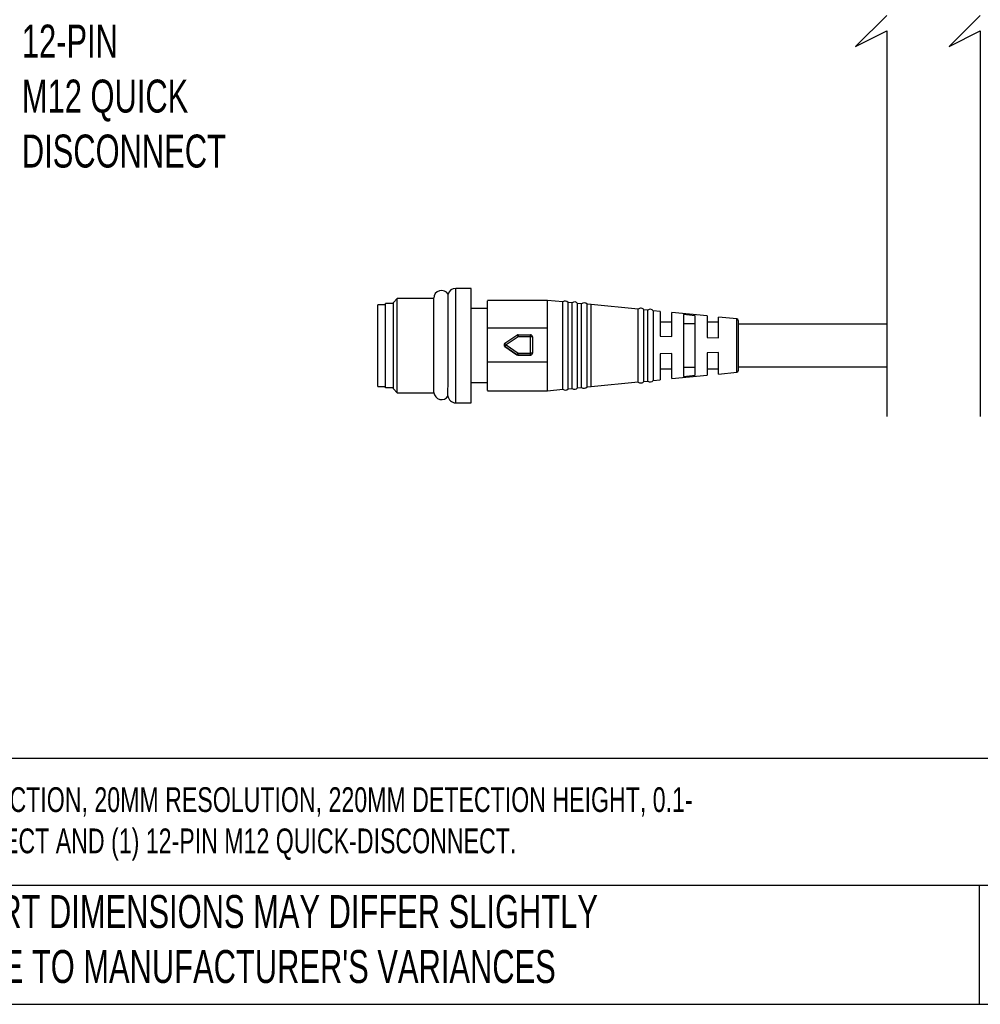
# Model space of a CAD drawing. Header units: millimetres. Extents: x 13 to 546, y 13 to 419.
# Tile 6 of 20: x 118 to 241, y 13 to 139. Entities that reach past the tile are written whole.
import ezdxf

# ---------------------------------------------------------------- set-up
doc = ezdxf.new("R2010")
doc.units = ezdxf.units.MM
doc.header["$LTSCALE"] = 2
doc.layers.add('DIMENSIONS', color=140, linetype='Continuous', lineweight=25)
doc.layers.add('TEXT', color=140, linetype='Continuous', lineweight=25)
doc.styles.add('SLDTEXTSTYLE0', font='TXT', dxfattribs={"width": 0.7})

msp = doc.modelspace()

# ---------------------------------------------------------------- linework, layer by layer
for p, q in [((176.108, 104.625), (174.108, 104.625)), ((174.108, 97.386), (174.108, 104.625)), ((176.108, 97.386), (176.108, 104.615)), ((165.108, 102.525), (164.108, 102.525)), ((164.108, 97.275), (164.108, 102.525)), ((166.108, 102.675), (165.108, 102.675)), ((166.616, 103.326), (166.108, 102.818)), ((166.108, 91.732), (166.108, 102.818)), ((171.3, 103.326), (166.616, 103.326)), ((166.616, 91.224), (166.616, 103.326)), ((185.871, 103.075), (178.208, 103.075)), ((178.208, 99.52), (178.208, 103.02)), ((187.844, 102.883), (185.871, 103.075)), ((185.871, 99.52), (185.871, 103.075)), ((187.844, 97.36), (187.844, 102.883)), ((189.054, 102.765), (188.545, 102.815)), ((188.545, 97.359), (188.545, 102.815)), ((189.054, 97.358), (189.054, 102.765)), ((190.264, 102.648), (189.76, 102.697)), ((189.76, 97.357), (189.76, 102.697)), ((190.264, 97.356), (190.264, 102.648)), ((191.475, 102.53), (190.976, 102.578)), ((190.976, 97.355), (190.976, 102.578)), ((197.54, 101.941), (191.475, 102.53)), ((191.475, 92.021), (191.475, 102.53)), ((178.208, 102.025), (176.108, 102.025)), ((197.54, 97.346), (197.54, 101.953)), ((198.755, 101.823), (198.267, 101.871)), ((198.267, 92.68), (198.267, 101.871)), ((198.755, 92.727), (198.755, 101.823)), ((199.469, 101.754), (199.469, 92.796)), ((200.368, 101.664), (199.469, 101.751)), ((200.368, 101.664), (200.368, 98.475)), ((206.368, 101.08), (201.858, 101.519)), ((201.858, 98.435), (201.858, 101.519)), ((204.858, 101.112), (203.358, 101.263)), ((203.358, 101.263), (203.358, 93.317)), ((201.858, 100.275), (200.368, 100.275)), ((203.358, 100.118), (204.858, 100.118)), ((204.858, 93.468), (204.858, 101.112)), ((206.368, 101.08), (206.368, 98.315)), ((207.858, 100.275), (206.368, 100.275)), ((210.178, 100.709), (207.858, 100.934)), ((207.858, 98.275), (207.858, 100.934)), ((210.178, 93.842), (210.178, 100.709)), ((210.358, 100.509), (210.358, 97.324)), ((229.443, 100.025), (210.358, 100.025)), ((185.871, 99.52), (178.208, 99.52)), ((178.208, 95.193), (178.208, 99.52)), ((180.429, 97.567), (181.976, 98.616)), ((182.117, 98.659), (182.117, 98.413)), ((182.117, 98.659), (183.706, 98.659)), ((183.706, 98.413), (183.706, 98.659)), ((185.871, 95.193), (185.871, 99.52)), ((174.108, 89.925), (174.108, 97.386)), ((180.32, 97.36), (180.32, 97.356)), ((182.117, 98.413), (180.57, 97.364)), ((180.57, 97.364), (182.117, 96.315)), ((183.706, 98.413), (182.117, 98.413)), ((183.706, 96.315), (183.706, 98.413)), ((183.956, 98.409), (183.956, 96.311)), ((187.844, 91.667), (187.844, 97.36)), ((188.545, 91.736), (188.545, 97.359)), ((189.054, 91.785), (189.054, 97.358)), ((189.76, 91.854), (189.76, 97.357)), ((190.264, 91.903), (190.264, 97.356)), ((190.976, 91.972), (190.976, 97.355)), ((197.54, 92.597), (197.54, 97.346)), ((200.368, 98.475), (201.858, 98.435)), ((206.368, 98.315), (207.858, 98.275)), ((164.108, 92.025), (164.108, 97.275)), ((181.976, 96.104), (180.429, 97.153)), ((180.429, 97.153), (180.429, 97.149)), ((180.429, 97.149), (181.976, 96.1)), ((181.976, 96.1), (181.976, 96.104)), ((182.117, 96.061), (182.117, 96.315)), ((182.117, 96.315), (183.706, 96.315)), ((183.706, 96.061), (183.706, 96.315)), ((183.956, 96.311), (183.956, 96.307)), ((201.858, 96.239), (200.368, 96.203)), ((200.368, 96.203), (200.368, 92.887)), ((201.858, 93.032), (201.858, 96.239)), ((207.858, 96.381), (206.368, 96.346)), ((206.368, 96.346), (206.368, 93.471)), ((207.858, 93.616), (207.858, 96.381)), ((210.358, 97.324), (210.358, 94.041)), ((178.208, 95.193), (185.871, 95.193)), ((183.706, 96.061), (182.117, 96.061)), ((182.117, 96.061), (182.117, 96.057)), ((182.117, 96.057), (183.706, 96.057)), ((183.706, 96.057), (183.706, 96.061)), ((185.871, 91.475), (185.871, 95.193)), ((200.368, 94.275), (201.858, 94.275)), ((204.858, 94.462), (203.358, 94.462)), ((206.368, 94.275), (207.858, 94.275)), ((207.858, 93.616), (210.178, 93.842)), ((210.358, 94.525), (229.443, 94.525)), ((176.108, 92.525), (178.208, 92.525)), ((191.475, 92.021), (197.54, 92.609)), ((198.267, 92.68), (198.755, 92.727)), ((199.469, 92.799), (200.368, 92.887)), ((201.858, 93.032), (206.368, 93.471)), ((164.108, 92.025), (165.108, 92.025)), ((165.108, 91.875), (166.108, 91.875)), ((166.108, 91.732), (166.616, 91.224)), ((166.616, 91.224), (171.3, 91.224)), ((178.208, 91.475), (185.871, 91.475)), ((185.871, 91.475), (187.844, 91.667)), ((188.545, 91.736), (189.054, 91.785)), ((189.76, 91.854), (190.264, 91.903)), ((190.976, 91.972), (191.475, 92.021)), ((174.108, 89.925), (176.108, 89.925))]:
    msp.add_line(p, q)
at = {"flags": 128}
msp.add_lwpolyline([(203.358, 93.317), (204.108, 93.393), (204.483, 93.43), (204.858, 93.468)], dxfattribs=at)
for centre, radius, start, end in [((172.29, 103.345), 1, 31.25996, 179.99999), ((174.108, 103.625), 1, 89.99903, 166.34611), ((188.159, 102.484), 0.508, 40.59486, 128.28287), ((189.372, 102.369), 0.508, 40.14719, 128.73007), ((190.585, 102.254), 0.508, 39.70551, 129.17214), ((197.864, 101.561), 0.508, 37.48934, 129.56696), ((199.077, 101.43), 0.508, 39.56838, 129.34529), ((210.158, 100.51), 0.2, 0.00076, 84.43808), ((182.117, 98.409), 0.25, 90.00468, 124.12935), ((183.706, 98.409), 0.25, 0.00354, 90.00243), ((180.57, 97.36), 0.25, 124.13441, 180.00367), ((180.57, 97.36), 0.25, 180.00376, 235.85769), ((174.707, 93.464), 7.042, 33.62945, 35.63837), ((183.768, 94.253), 4.16, 87.41654, 90.86065), ((188.462, 91.937), 7.709, 145.39314, 147.27443), ((182.117, 96.311), 0.25, 235.86227, 270.00156), ((183.768, 92.159), 4.156, 87.41421, 90.86127), ((183.706, 96.311), 0.25, 269.99805, 359.99597), ((210.158, 94.041), 0.2, 275.56378, 359.99845), ((197.864, 92.989), 0.508, 230.43205, 322.51164), ((199.077, 93.12), 0.508, 230.65452, 320.4324), ((172.29, 91.345), 1, 186.92113, 325.94189), ((188.159, 92.066), 0.508, 231.71629, 319.40538), ((189.372, 92.182), 0.508, 231.27012, 319.85202), ((190.585, 92.297), 0.508, 230.82786, 320.29449), ((174.108, 90.925), 1, 185.05365, 270.00056)]:
    msp.add_arc(centre, radius, start, end)
for points, knots in [([(173.118, 90.787), (173.118, 90.838), (173.119, 91.022), (173.119, 91.417), (173.12, 92.04), (173.121, 92.663), (173.121, 93.2), (173.122, 93.569), (173.122, 93.902), (173.123, 94.211), (173.123, 94.58), (173.124, 94.994), (173.124, 95.43), (173.125, 95.967), (173.127, 96.643), (173.128, 97.44), (173.129, 98.204), (173.131, 99.147), (173.132, 100.032), (173.134, 100.875), (173.135, 101.46), (173.136, 102.137), (173.137, 102.807), (173.138, 103.382), (173.139, 103.705), (173.139, 103.835), (173.139, 103.859)], [0, 0, 0, 0, 0.0117758, 0.042336, 0.0905051, 0.1547034, 0.1853023, 0.2138308, 0.2394916, 0.2616788, 0.284739, 0.3241844, 0.3565284, 0.3848323, 0.4474445, 0.5116118, 0.5676906, 0.6229038, 0.7279723, 0.7708098, 0.816232, 0.862338, 0.926097, 0.9699889, 0.9944569, 1, 1, 1, 1]), ([(165.108, 91.89), (165.108, 91.885), (165.108, 91.728), (165.108, 92.938), (165.108, 93.502), (165.108, 95.46), (165.108, 97.331), (165.108, 99.313), (165.108, 100.953), (165.108, 102.035), (165.108, 102.538), (165.108, 102.66)], [0, 0, 0, 0, 0.0013323, 0.042271, 0.1530978, 0.3169397, 0.5088539, 0.6996231, 0.8602044, 0.9661505, 1, 1, 1, 1]), ([(171.291, 97.515), (171.291, 97.966), (171.291, 99.038), (171.29, 100.434), (171.29, 101.667), (171.29, 102.476), (171.29, 103.001), (171.29, 103.24), (171.29, 103.28)], [0, 0, 0, 0, 0.2345642, 0.557649, 0.7267933, 0.8759605, 0.9789063, 1, 1, 1, 1]), ([(181.976, 98.616), (181.98, 98.611), (181.994, 98.592), (182.023, 98.55), (182.066, 98.487), (182.099, 98.439), (182.117, 98.413)], [0, 0, 0, 0, 0.0723287, 0.2877425, 0.6134597, 1, 1, 1, 1]), ([(171.297, 91.266), (171.297, 91.253), (171.297, 91.069), (171.296, 91.912), (171.296, 92.316), (171.295, 93.421), (171.293, 94.6), (171.292, 95.878), (171.292, 96.823), (171.291, 97.33), (171.291, 97.515)], [0, 0, 0, 0, 0.0057504, 0.0807286, 0.1747139, 0.3125901, 0.5502993, 0.7593111, 0.9123208, 1, 1, 1, 1]), ([(176.108, 89.935), (176.108, 89.932), (176.108, 89.871), (176.108, 90.313), (176.108, 90.536), (176.108, 91.338), (176.108, 92.21), (176.108, 93.339), (176.108, 94.598), (176.108, 95.967), (176.108, 96.907), (176.108, 97.386)], [0, 0, 0, 0, 0.00122449, 0.02301899, 0.08178971, 0.17527769, 0.29989027, 0.45083919, 0.6223232, 0.80775197, 1, 1, 1, 1]), ([(180.32, 97.356), (180.321, 97.336), (180.324, 97.295), (180.347, 97.238), (180.381, 97.187), (180.413, 97.162), (180.429, 97.149)], [0, 0, 0, 0, 0.249996, 0.4999913, 0.7500141, 1, 1, 1, 1]), ([(180.429, 97.153), (180.433, 97.159), (180.446, 97.18), (180.475, 97.224), (180.519, 97.288), (180.552, 97.337), (180.57, 97.364)], [0, 0, 0, 0, 0.0799568, 0.2980531, 0.6211314, 1, 1, 1, 1]), ([(181.976, 96.1), (181.998, 96.088), (182.042, 96.063), (182.092, 96.059), (182.117, 96.057)], [0, 0, 0, 0, 0.4999921, 1, 1, 1, 1]), ([(183.706, 96.057), (183.738, 96.061), (183.804, 96.069), (183.887, 96.126), (183.944, 96.209), (183.952, 96.275), (183.956, 96.307)], [0, 0, 0, 0, 0.2500022, 0.5000086, 0.7500071, 1, 1, 1, 1]), ([(178.208, 91.561), (178.208, 91.56), (178.208, 91.335), (178.208, 92.816), (178.208, 93.461), (178.208, 94.561), (178.208, 95.193)], [0, 0, 0, 0, 0.0009736, 0.1840722, 0.5306903, 1, 1, 1, 1])]:
    msp.add_open_spline(points, degree=3, knots=knots)
at = {"layer": 'DIMENSIONS', "color": 140}
for p, q in [((229.443, 139.675), (225.443, 135.675)), ((241.443, 139.675), (237.443, 135.675)), ((225.443, 135.675), (229.443, 137.675)), ((229.443, 137.675), (229.443, 88.175)), ((237.443, 135.675), (241.443, 137.675)), ((241.443, 137.675), (241.443, 88.175))]:
    msp.add_line(p, q, dxfattribs=at)
at = {"layer": 'TEXT'}
for p, q in [((546.1, 44.252), (12.7, 44.252)), ((546.1, 27.94), (12.7, 27.94)), ((241.293, 27.94), (241.293, 12.7)), ((12.7, 12.7), (546.1, 12.7))]:
    msp.add_line(p, q, dxfattribs=at)

# ---------------------------------------------------------------- texts
at = {"layer": 'DIMENSIONS', "insert": (118.42, 138.482), "char_height": 4.23333, "attachment_point": 1, "style": 'SLDTEXTSTYLE0'}
msp.add_mtext('12-PIN^JM12 QUICK^JDISCONNECT', dxfattribs=at)
at = {"layer": 'TEXT', "attachment_point": 1, "style": 'SLDTEXTSTYLE0'}
for s, insert, char_height in [('PROSENSE FLG LIGHT GRID, SENDER/RECEIVER PAIR, OBJECT DETECTION, 20MM RESOLUTION, 220MM DETECTION HEIGHT, 0.1-^J10M OPERATING DISTANCE, NPN/PNP, (1) 8-PIN M12 QUICK-DISCONNECT AND (1) 12-PIN M12 QUICK-DISCONNECT.', (15.931, 40.565), 3.175), ("PART DIMENSIONS MAY DIFFER SLIGHTLY ^JDUE TO MANUFACTURER'S VARIANCES", (110.239, 26.728), 4.23333)]:
    msp.add_mtext(s, dxfattribs=dict(at, insert=insert, char_height=char_height))

doc.saveas('drawing.dxf')
